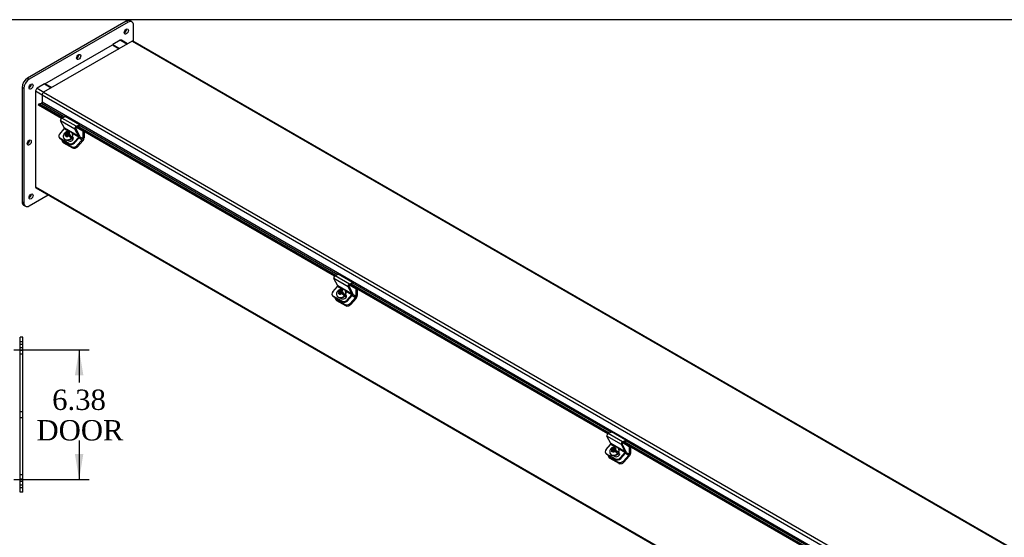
# Model space of a CAD drawing. Header units: inches. Extents: x 1 to 240, y -1 to 159.
# Tile 13 of 14: x 148 to 196, y 134 to 159. Entities that reach past the tile are written whole.
import ezdxf
from ezdxf.enums import TextEntityAlignment as Align
from ezdxf.lldxf.tags import DXFTag

# ---------------------------------------------------------------- set-up
doc = ezdxf.new("R2010")
doc.units = ezdxf.units.IN
doc.header["$MEASUREMENT"] = 0
for name, color, linetype in [('COM40176', 7, 'Continuous'), ('COM52631', 7, 'Continuous'), ('COM70666-2', 7, 'Continuous'), ('COM70693-12', 7, 'Continuous'), ('COM70694-12', 7, 'Continuous'), ('COM70695-2', 7, 'Continuous'), ('Default', 7, 'Continuous'), ('GSK10437', 7, 'Continuous'), ('SCS19420', 7, 'Continuous')]:
    doc.layers.add(name, color=color, linetype=linetype)
doc.styles.add('SEACAD_Times_New_Roman', font='times.ttf')
tags = doc.linetypes.add('HIDDEN2', pattern=[0.1875, 0.125, -0.0625]).pattern_tags.tags
tags[6:7] = [DXFTag(74, 4), DXFTag(75, 0), DXFTag(340, '0'), DXFTag(46, 0.0), DXFTag(50, 0.0), DXFTag(44, 0.0), DXFTag(45, 0.0)]
tags[4:5] = [DXFTag(74, 4), DXFTag(75, 0), DXFTag(340, '0'), DXFTag(46, 0.0), DXFTag(50, 0.0), DXFTag(44, 0.0), DXFTag(45, 0.0)]
doc.dimstyles.new('HAMMOND_(STH_-_240x160)', dxfattribs={"dimtxt": 1, "dimasz": 1.25, "dimexe": 0.5, "dimexo": 0.5, "dimgap": 0.25, "dimtad": 0, "dimtih": 1, "dimtoh": 1, "dimzin": 0, "dimdsep": 46, "dimtxsty": 'SEACAD_Times_New_Roman', "dimblk1": '_SE_FILLED', "dimblk2": '_SE_FILLED', "dimsah": 1, "dimcen": 0.5, "dimadec": 0, "dimazin": 0, "dimtfac": 0.8, "dimtofl": 0, "dimtmove": 0, "dimatfit": 3, "dimfxl": 1, "dimtolj": 1, "dimtzin": 0, "dimarcsym": 0})

# ---------------------------------------------------------------- blocks, each defined once
blk = doc.blocks.new('SE2')
at = {"layer": 'GSK10437', "color": 7, "linetype": 'Continuous'}
for p, q in [((147.965, 143.219), (147.965, 143.594)), ((148.09, 143.594), (147.965, 143.594)), ((148.09, 143.219), (148.09, 143.594)), ((147.965, 136.344), (147.965, 143.219)), ((148.09, 136.344), (148.09, 143.219)), ((147.965, 135.969), (147.965, 136.344)), ((148.09, 135.969), (148.09, 136.344)), ((148.09, 135.969), (147.965, 135.969))]:
    blk.add_line(p, q, dxfattribs=at)
at = {"layer": 'GSK10437', "color": 7, "linetype": 'HIDDEN2'}
for p, q in [((148.09, 143.359), (147.965, 143.359)), ((148.09, 143.234), (147.965, 143.234)), ((147.965, 143.078), (148.09, 143.078)), ((147.965, 142.953), (148.09, 142.953)), ((148.09, 142.751), (147.965, 142.751)), ((148.09, 139.922), (147.965, 139.922)), ((147.965, 139.641), (148.09, 139.641)), ((148.09, 136.812), (147.965, 136.812)), ((148.09, 136.609), (147.965, 136.609)), ((148.09, 136.484), (147.965, 136.484)), ((147.965, 136.328), (148.09, 136.328)), ((147.965, 136.203), (148.09, 136.203))]:
    blk.add_line(p, q, dxfattribs=at)
blk = doc.blocks.new('SE5')
at = {"layer": 'COM40176', "color": 7, "linetype": 'Continuous'}
for p, q in [((150.144, 153.869), (149.952, 154.233)), ((150.66, 153.824), (149.952, 154.233)), ((150.013, 154.367), (150.172, 154.443)), ((150.72, 153.959), (150.013, 154.367)), ((150.879, 154.035), (150.172, 154.443)), ((150.72, 153.959), (150.879, 154.035)), ((150.876, 153.986), (150.879, 154.035)), ((149.909, 153.581), (150.134, 153.832)), ((150.352, 153.706), (150.134, 153.832)), ((150.851, 153.461), (150.144, 153.869)), ((150.841, 153.424), (150.532, 153.602)), ((150.851, 153.461), (150.66, 153.824)), ((150.887, 153.502), (150.696, 153.865)), ((150.716, 153.911), (150.876, 153.986)), ((149.875, 153.417), (149.892, 153.385)), ((150.363, 153.115), (149.921, 153.37)), ((149.921, 153.37), (149.938, 153.338)), ((150.38, 153.083), (149.938, 153.338)), ((150.29, 153.276), (150.356, 153.238)), ((150.38, 153.083), (150.363, 153.115)), ((150.553, 153.407), (150.53, 153.42)), ((150.553, 153.407), (150.538, 153.435)), ((150.616, 153.173), (150.841, 153.424)), ((150.616, 153.173), (150.633, 153.141)), ((150.633, 153.141), (150.858, 153.392)), ((163.579, 146.113), (163.387, 146.476)), ((164.095, 146.068), (163.387, 146.476)), ((163.448, 146.61), (163.607, 146.686)), ((164.155, 146.202), (163.448, 146.61)), ((164.314, 146.278), (163.607, 146.686)), ((164.155, 146.202), (164.314, 146.278)), ((164.311, 146.23), (164.314, 146.278)), ((163.344, 145.825), (163.569, 146.076)), ((163.787, 145.949), (163.569, 146.076)), ((164.286, 145.705), (163.579, 146.113)), ((164.276, 145.667), (163.967, 145.846)), ((164.286, 145.705), (164.095, 146.068)), ((164.322, 145.745), (164.131, 146.108)), ((164.151, 146.154), (164.311, 146.23)), ((163.31, 145.66), (163.328, 145.628)), ((163.798, 145.359), (163.356, 145.613)), ((163.356, 145.613), (163.373, 145.581)), ((163.815, 145.326), (163.373, 145.581)), ((163.725, 145.519), (163.791, 145.481)), ((163.815, 145.326), (163.798, 145.359)), ((163.988, 145.65), (163.965, 145.663)), ((163.988, 145.65), (163.973, 145.678)), ((164.051, 145.416), (164.276, 145.667)), ((164.051, 145.416), (164.068, 145.384)), ((164.068, 145.384), (164.293, 145.635)), ((177.014, 138.356), (176.823, 138.719)), ((177.53, 138.311), (176.823, 138.719)), ((176.883, 138.854), (177.042, 138.93)), ((177.59, 138.446), (176.883, 138.854)), ((177.749, 138.521), (177.042, 138.93)), ((177.59, 138.446), (177.749, 138.521)), ((177.746, 138.473), (177.749, 138.521)), ((176.779, 138.068), (177.004, 138.319)), ((177.222, 138.193), (177.004, 138.319)), ((177.721, 137.948), (177.014, 138.356)), ((177.711, 137.911), (177.402, 138.089)), ((177.721, 137.948), (177.53, 138.311)), ((177.757, 137.989), (177.566, 138.352)), ((177.587, 138.397), (177.746, 138.473)), ((176.746, 137.904), (176.763, 137.871)), ((177.233, 137.602), (176.791, 137.857)), ((176.791, 137.857), (176.808, 137.824)), ((177.25, 137.57), (176.808, 137.824)), ((177.16, 137.763), (177.226, 137.725)), ((177.25, 137.57), (177.233, 137.602)), ((177.423, 137.893), (177.4, 137.906)), ((177.423, 137.893), (177.408, 137.921)), ((177.486, 137.66), (177.711, 137.911)), ((177.486, 137.66), (177.503, 137.627)), ((177.503, 137.627), (177.728, 137.878))]:
    blk.add_line(p, q, dxfattribs=at)
for centre, major_axis, ratio, start_param, end_param in [((150.008, 154.294), (-0.043, -0.0745), 0.57735, 3.839724, 5.934119), ((150.042, 153.505), (0.166, 0.088), 0.767256, 2.021311, 3.592107), ((150.125, 153.849), (-0.0145, -0.0251), 0.57735, 1.22173, 2.792527), ((150.715, 153.886), (-0.043, -0.0745), 0.57735, 3.839724, 5.934119), ((150.715, 153.886), (-0.0145, -0.0251), 0.57735, 3.839724, 5.934119), ((150.059, 153.472), (0.166, 0.088), 0.767256, 3.141593, 3.592107), ((150.446, 153.338), (-0.124, -0.065), 0.767256, 0.450514, 3.559742), ((150.483, 153.25), (-0.166, -0.088), 0.767256, 0.450514, 2.021311), ((150.5, 153.217), (0.166, 0.088), 0.767256, 3.592107, 5.162903), ((150.463, 153.306), (-0.124, -0.065), 0.767256, 3.31199, 3.592107), ((150.832, 153.44), (-0.0145, -0.0251), 0.57735, 1.22173, 2.792527), ((150.832, 153.44), (-0.043, -0.0745), 0.57735, 1.22173, 2.792527), ((163.443, 146.537), (-0.043, -0.0745), 0.57735, 3.839724, 5.934119), ((163.477, 145.748), (0.166, 0.088), 0.767256, 2.021311, 3.592107), ((163.56, 146.092), (-0.0145, -0.0251), 0.57735, 1.22173, 2.792527), ((164.15, 146.129), (-0.043, -0.0745), 0.57735, 3.839724, 5.934119), ((164.15, 146.129), (-0.0145, -0.0251), 0.57735, 3.839724, 5.934119), ((163.494, 145.715), (0.166, 0.088), 0.767256, 3.141593, 3.592107), ((163.881, 145.582), (-0.124, -0.065), 0.767256, 0.450514, 3.559742), ((163.918, 145.493), (-0.166, -0.088), 0.767256, 0.450514, 2.021311), ((163.935, 145.461), (0.166, 0.088), 0.767256, 3.592107, 5.162903), ((163.898, 145.549), (-0.124, -0.065), 0.767256, 3.311979, 3.592107), ((164.267, 145.684), (-0.0145, -0.0251), 0.57735, 1.22173, 2.792527), ((164.267, 145.684), (-0.043, -0.0745), 0.57735, 1.22173, 2.792527), ((176.878, 138.781), (-0.043, -0.0745), 0.57735, 3.839724, 5.934119), ((176.912, 137.991), (0.166, 0.088), 0.767256, 2.021311, 3.592107), ((176.995, 138.335), (-0.0145, -0.0251), 0.57735, 1.22173, 2.792527), ((177.585, 138.372), (-0.043, -0.0745), 0.57735, 3.839724, 5.934119), ((177.585, 138.372), (-0.0145, -0.0251), 0.57735, 3.839724, 5.934119), ((176.929, 137.959), (0.166, 0.088), 0.767256, 3.141593, 3.592107), ((177.316, 137.825), (-0.124, -0.065), 0.767256, 0.450514, 3.559742), ((177.353, 137.736), (-0.166, -0.088), 0.767256, 0.450514, 2.021311), ((177.37, 137.704), (0.166, 0.088), 0.767256, 3.592107, 5.162903), ((177.333, 137.793), (-0.124, -0.065), 0.767256, 3.311974, 3.592107), ((177.702, 137.927), (-0.0145, -0.0251), 0.57735, 1.22173, 2.792527), ((177.702, 137.927), (-0.043, -0.0745), 0.57735, 1.22173, 2.792527)]:
    blk.add_ellipse(centre, major_axis=major_axis, ratio=ratio, start_param=start_param, end_param=end_param, dxfattribs=at)
at = {"layer": 'COM52631', "color": 7, "linetype": 'Continuous'}
for p, q in [((150.726, 153.915), (151.039, 153.734)), ((151.05, 153.74), (151.039, 153.734)), ((151.039, 153.734), (151.039, 153.349)), ((151.107, 153.707), (151.107, 153.388)), ((150.017, 153.254), (150.046, 153.2)), ((150.063, 153.207), (150.504, 152.952)), ((150.063, 153.207), (150.092, 153.153)), ((150.092, 153.153), (150.533, 152.898)), ((150.758, 153.01), (151.02, 153.302)), ((150.786, 152.956), (151.048, 153.248)), ((150.86, 153.394), (151.02, 153.302)), ((151.039, 153.349), (150.886, 153.438)), ((150.504, 152.952), (150.533, 152.898)), ((150.758, 153.01), (150.786, 152.956)), ((164.161, 146.158), (164.474, 145.977)), ((164.485, 145.983), (164.474, 145.977)), ((164.474, 145.977), (164.474, 145.592)), ((164.542, 145.95), (164.542, 145.631)), ((163.452, 145.497), (163.481, 145.443)), ((163.498, 145.45), (163.94, 145.195)), ((163.498, 145.45), (163.527, 145.396)), ((163.527, 145.396), (163.968, 145.141)), ((164.193, 145.253), (164.455, 145.545)), ((164.221, 145.199), (164.483, 145.491)), ((164.295, 145.637), (164.455, 145.545)), ((164.474, 145.592), (164.321, 145.681)), ((163.94, 145.195), (163.968, 145.141)), ((164.193, 145.253), (164.221, 145.199)), ((177.596, 138.402), (177.909, 138.22)), ((177.92, 138.226), (177.909, 138.22)), ((177.909, 138.22), (177.909, 137.835)), ((177.977, 138.193), (177.977, 137.874)), ((176.887, 137.74), (176.916, 137.686)), ((176.933, 137.693), (177.375, 137.439)), ((176.933, 137.693), (176.962, 137.64)), ((176.962, 137.64), (177.403, 137.385)), ((177.628, 137.496), (177.89, 137.789)), ((177.656, 137.442), (177.918, 137.735)), ((177.73, 137.881), (177.89, 137.789)), ((177.909, 137.835), (177.756, 137.924)), ((177.375, 137.439), (177.403, 137.385)), ((177.628, 137.496), (177.656, 137.442))]:
    blk.add_line(p, q, dxfattribs=at)
for centre, major_axis, ratio, start_param, end_param in [((150.184, 153.341), (0.166, 0.088), 0.767256, 2.813297, 3.592107), ((150.212, 153.287), (0.166, 0.088), 0.767256, 3.141593, 3.592107), ((151.005, 153.329), (-0.024, -0.0416), 0.57735, 1.22173, 2.356194), ((151.005, 153.329), (-0.071, -0.124), 0.57735, 1.22173, 2.356194), ((150.625, 153.087), (-0.166, -0.088), 0.767256, 0.450514, 2.021311), ((150.653, 153.033), (-0.166, -0.088), 0.767256, 0.450514, 2.021311), ((163.619, 145.585), (0.166, 0.088), 0.767256, 2.813297, 3.592107), ((163.647, 145.531), (0.166, 0.088), 0.767256, 3.141593, 3.592107), ((164.44, 145.572), (-0.024, -0.0416), 0.57735, 1.22173, 2.356194), ((164.44, 145.572), (-0.071, -0.124), 0.57735, 1.22173, 2.356194), ((164.06, 145.33), (-0.166, -0.088), 0.767256, 0.450514, 2.021311), ((164.088, 145.276), (-0.166, -0.088), 0.767256, 0.450514, 2.021311), ((177.054, 137.828), (0.166, 0.088), 0.767256, 2.813297, 3.592107), ((177.082, 137.774), (0.166, 0.088), 0.767256, 3.141593, 3.592107), ((177.875, 137.816), (-0.024, -0.0416), 0.57735, 1.22173, 2.356194), ((177.875, 137.816), (-0.072, -0.124), 0.57735, 1.22173, 2.356194), ((177.495, 137.573), (-0.166, -0.088), 0.767256, 0.450514, 2.021311), ((177.523, 137.519), (-0.166, -0.088), 0.767256, 0.450514, 2.021311)]:
    blk.add_ellipse(centre, major_axis=major_axis, ratio=ratio, start_param=start_param, end_param=end_param, dxfattribs=at)
at = {"layer": 'COM70666-2', "color": 7, "linetype": 'Continuous'}
for p, q in [((153.184, 159.131), (148.322, 156.324)), ((153.272, 159.08), (148.411, 156.273)), ((153.272, 159.08), (153.184, 159.131)), ((153.46, 159.099), (153.371, 159.15)), ((153.537, 158.147), (153.537, 158.927)), ((148.322, 156.324), (148.411, 156.273)), ((148.057, 155.865), (148.057, 150.252)), ((148.146, 155.814), (148.057, 155.865)), ((148.146, 155.814), (148.146, 150.201)), ((148.057, 150.252), (148.146, 150.201)), ((148.411, 150.048), (149.339, 150.584)), ((148.135, 150.08), (148.223, 150.029))]:
    blk.add_line(p, q, dxfattribs=at)
for centre, major_axis, start_param, end_param in [((153.184, 158.825), (-0.188, -0.325), 3.141593, 3.926991), ((153.272, 158.774), (-0.187, -0.325), 2.356194, 3.926991), ((153.095, 158.672), (0.07, 0.122), 3.821986, 5.602792), ((150.753, 157.422), (0.07, 0.122), 3.821986, 5.602792), ((148.322, 156.018), (-0.188, -0.325), 3.926991, 5.497787), ((148.411, 155.967), (0.188, 0.325), 0.785398, 2.356194), ((148.411, 155.967), (0.07, 0.122), 3.821986, 5.602792), ((148.322, 153.212), (0.07, 0.122), 3.821986, 5.602792), ((148.411, 150.558), (0.07, 0.122), 3.821986, 5.602792), ((148.322, 150.405), (0.187, 0.325), 2.356194, 3.141593), ((148.411, 150.354), (0.187, 0.325), 2.356194, 3.926991)]:
    blk.add_ellipse(centre, major_axis=major_axis, ratio=0.57735, start_param=start_param, end_param=end_param, dxfattribs=at)
for centre in [(153.184, 158.621), (150.841, 157.371), (148.499, 155.916), (148.411, 153.161), (148.499, 150.507)]:
    blk.add_ellipse(centre, major_axis=(0.07, 0.122), ratio=0.57735, dxfattribs=at)
at = {"layer": 'COM70693-12', "color": 7, "linetype": 'Continuous'}
for p, q in [((152.886, 158.194), (152.521, 157.983)), ((152.521, 157.983), (152.852, 157.791)), ((152.521, 157.957), (152.521, 157.983)), ((152.886, 158.194), (153.218, 158.002)), ((153.25, 158.02), (152.94, 158.199)), ((149.162, 156.043), (148.796, 155.832)), ((149.162, 156.043), (149.494, 155.852)), ((148.72, 155.7), (148.72, 150.977)), ((148.72, 155.7), (149.041, 155.515)), ((148.796, 155.832), (149.128, 155.641)), ((148.72, 150.977), (232.822, 102.421)), ((148.742, 150.928), (232.822, 102.385))]:
    blk.add_line(p, q, dxfattribs=at)
for centre, major_axis, start_param, end_param in [((152.886, 158.105), (-0.054, -0.0935), 3.141593, 3.926991), ((148.796, 155.744), (0.054, 0.0935), 0.785398, 2.356194), ((148.796, 151.021), (0.054, 0.0935), 2.356194, 3.141593)]:
    blk.add_ellipse(centre, major_axis=major_axis, ratio=0.57735, start_param=start_param, end_param=end_param, dxfattribs=at)
at = {"layer": 'COM70694-12', "color": 7, "linetype": 'Continuous'}
for p, q in [((153.471, 158.148), (149.116, 155.634)), ((153.471, 158.148), (237.241, 109.784)), ((237.273, 109.802), (153.525, 158.154)), ((149.04, 155.502), (149.04, 155.143)), ((149.04, 155.502), (232.81, 107.137)), ((149.116, 155.634), (232.886, 107.27)), ((148.873, 154.996), (148.885, 155.06)), ((149.99, 154.351), (148.873, 154.996)), ((148.885, 155.06), (149.008, 155.096)), ((150.053, 154.386), (148.885, 155.06)), ((149.008, 155.096), (150.154, 154.434)), ((232.81, 106.778), (149.04, 155.143)), ((150.878, 154.017), (163.589, 146.678)), ((163.425, 146.595), (150.737, 153.92)), ((163.488, 146.63), (150.805, 153.952)), ((164.313, 146.26), (177.024, 138.921)), ((176.86, 138.838), (164.172, 146.164)), ((176.923, 138.873), (164.24, 146.196)), ((177.748, 138.503), (190.459, 131.164)), ((190.295, 131.081), (177.607, 138.407)), ((190.358, 131.116), (177.675, 138.439))]:
    blk.add_line(p, q, dxfattribs=at)
for centre, major_axis, start_param, end_param in [((153.471, 158.06), (-0.054, -0.0935), 3.141593, 3.926991), ((149.116, 155.546), (0.054, 0.0935), 0.785398, 2.356194), ((149.015, 155.128), (0.018, 0.0312), 3.682645, 5.497787)]:
    blk.add_ellipse(centre, major_axis=major_axis, ratio=0.57735, start_param=start_param, end_param=end_param, dxfattribs=at)
at = {"layer": 'COM70695-2', "color": 7, "linetype": 'Continuous'}
for p, q in [((149.184, 156.056), (152.499, 157.97)), ((152.499, 157.97), (152.83, 157.778)), ((149.516, 155.865), (149.184, 156.056)), ((149.184, 156.056), (149.184, 156.031))]:
    blk.add_line(p, q, dxfattribs=at)
at = {"layer": 'SCS19420', "color": 7, "linetype": 'Continuous'}
for p, q in [((150.127, 153.59), (150.123, 153.585)), ((150.269, 153.566), (150.161, 153.629)), ((150.168, 153.639), (150.284, 153.572)), ((150.181, 153.582), (150.22, 153.559)), ((150.222, 153.531), (150.186, 153.491)), ((150.22, 153.559), (150.239, 153.522)), ((150.222, 153.531), (150.22, 153.559)), ((150.241, 153.494), (150.222, 153.531)), ((150.265, 153.609), (150.226, 153.631)), ((150.234, 153.532), (150.249, 153.524)), ((150.269, 153.566), (150.237, 153.531)), ((150.237, 153.531), (150.273, 153.51)), ((150.239, 153.522), (150.241, 153.494)), ((150.273, 153.51), (150.241, 153.475)), ((150.261, 153.517), (150.283, 153.541)), ((150.265, 153.609), (150.298, 153.617)), ((150.284, 153.572), (150.265, 153.609)), ((150.281, 153.56), (150.269, 153.567)), ((150.283, 153.541), (150.269, 153.567)), ((150.305, 153.51), (150.271, 153.503)), ((150.276, 153.504), (150.273, 153.51)), ((150.305, 153.546), (150.281, 153.56)), ((150.283, 153.541), (150.318, 153.521)), ((150.318, 153.58), (150.284, 153.572)), ((150.333, 153.655), (150.298, 153.617)), ((150.298, 153.617), (150.318, 153.58)), ((150.337, 153.582), (150.305, 153.546)), ((150.318, 153.521), (150.305, 153.546)), ((150.305, 153.51), (150.344, 153.488)), ((150.318, 153.521), (150.35, 153.556)), ((150.363, 153.621), (150.32, 153.573)), ((150.34, 153.663), (150.333, 153.655)), ((150.349, 153.575), (150.337, 153.582)), ((150.35, 153.556), (150.337, 153.582)), ((150.363, 153.621), (150.34, 153.663)), ((150.34, 153.526), (150.357, 153.545)), ((150.366, 153.511), (150.34, 153.526)), ((150.353, 153.5), (150.34, 153.526)), ((150.348, 153.588), (150.382, 153.627)), ((150.348, 153.588), (150.35, 153.56)), ((150.388, 153.538), (150.35, 153.56)), ((150.35, 153.56), (150.369, 153.523)), ((150.35, 153.556), (150.352, 153.555)), ((150.354, 153.481), (150.375, 153.505)), ((150.372, 153.615), (150.363, 153.621)), ((150.375, 153.505), (150.366, 153.511)), ((150.369, 153.523), (150.485, 153.457)), ((150.486, 153.441), (150.375, 153.505)), ((150.382, 153.627), (150.39, 153.635)), ((150.541, 153.585), (150.532, 153.602)), ((150.107, 153.379), (150.116, 153.362)), ((150.186, 153.491), (150.18, 153.484)), ((150.245, 153.49), (150.22, 153.462)), ((150.229, 153.456), (150.235, 153.462)), ((150.235, 153.462), (150.271, 153.503)), ((150.241, 153.475), (150.244, 153.473)), ((150.353, 153.5), (150.365, 153.494)), ((150.427, 153.421), (150.454, 153.405)), ((150.562, 153.303), (150.514, 153.394)), ((163.562, 145.833), (163.558, 145.828)), ((163.704, 145.81), (163.596, 145.872)), ((163.603, 145.883), (163.719, 145.816)), ((163.616, 145.825), (163.655, 145.802)), ((163.657, 145.774), (163.621, 145.734)), ((163.655, 145.802), (163.674, 145.766)), ((163.657, 145.774), (163.655, 145.802)), ((163.676, 145.738), (163.657, 145.774)), ((163.7, 145.853), (163.661, 145.875)), ((163.669, 145.776), (163.684, 145.767)), ((163.704, 145.81), (163.672, 145.774)), ((163.672, 145.774), (163.708, 145.754)), ((163.674, 145.766), (163.676, 145.738)), ((163.696, 145.76), (163.718, 145.784)), ((163.7, 145.853), (163.733, 145.86)), ((163.719, 145.816), (163.7, 145.853)), ((163.716, 145.803), (163.704, 145.81)), ((163.718, 145.784), (163.704, 145.81)), ((163.74, 145.79), (163.716, 145.803)), ((163.718, 145.784), (163.753, 145.764)), ((163.753, 145.823), (163.719, 145.816)), ((163.768, 145.898), (163.733, 145.86)), ((163.733, 145.86), (163.753, 145.823)), ((163.772, 145.825), (163.74, 145.79)), ((163.753, 145.764), (163.74, 145.79)), ((163.753, 145.764), (163.785, 145.8)), ((163.798, 145.864), (163.755, 145.817)), ((163.775, 145.906), (163.768, 145.898)), ((163.784, 145.818), (163.772, 145.825)), ((163.785, 145.8), (163.772, 145.825)), ((163.798, 145.864), (163.775, 145.906)), ((163.775, 145.769), (163.792, 145.789)), ((163.801, 145.754), (163.775, 145.769)), ((163.788, 145.744), (163.775, 145.769)), ((163.783, 145.832), (163.817, 145.87)), ((163.783, 145.832), (163.785, 145.804)), ((163.823, 145.781), (163.785, 145.804)), ((163.785, 145.804), (163.804, 145.767)), ((163.785, 145.8), (163.787, 145.798)), ((163.807, 145.859), (163.798, 145.864)), ((163.804, 145.767), (163.92, 145.7)), ((163.817, 145.87), (163.825, 145.878)), ((163.976, 145.829), (163.967, 145.846)), ((163.542, 145.622), (163.551, 145.605)), ((163.621, 145.734), (163.615, 145.728)), ((163.68, 145.733), (163.655, 145.705)), ((163.664, 145.699), (163.67, 145.706)), ((163.67, 145.706), (163.706, 145.746)), ((163.708, 145.754), (163.676, 145.718)), ((163.676, 145.718), (163.679, 145.716)), ((163.74, 145.754), (163.706, 145.746)), ((163.711, 145.747), (163.708, 145.754)), ((163.74, 145.754), (163.779, 145.731)), ((163.788, 145.744), (163.8, 145.737)), ((163.789, 145.725), (163.81, 145.748)), ((163.81, 145.749), (163.801, 145.754)), ((163.921, 145.685), (163.81, 145.748)), ((163.862, 145.664), (163.889, 145.649)), ((163.997, 145.546), (163.949, 145.638)), ((176.997, 138.076), (176.993, 138.071)), ((177.139, 138.053), (177.031, 138.115)), ((177.038, 138.126), (177.154, 138.059)), ((177.051, 138.068), (177.09, 138.046)), ((177.092, 138.018), (177.056, 137.977)), ((177.09, 138.046), (177.109, 138.009)), ((177.092, 138.018), (177.09, 138.046)), ((177.111, 137.981), (177.092, 138.018)), ((177.135, 138.096), (177.096, 138.118)), ((177.104, 138.019), (177.119, 138.01)), ((177.139, 138.053), (177.107, 138.017)), ((177.107, 138.017), (177.143, 137.997)), ((177.109, 138.009), (177.111, 137.981)), ((177.131, 138.004), (177.153, 138.028)), ((177.135, 138.096), (177.168, 138.104)), ((177.154, 138.059), (177.135, 138.096)), ((177.151, 138.046), (177.139, 138.053)), ((177.153, 138.028), (177.139, 138.053)), ((177.175, 138.033), (177.151, 138.046)), ((177.153, 138.028), (177.188, 138.007)), ((177.188, 138.067), (177.154, 138.059)), ((177.203, 138.142), (177.168, 138.104)), ((177.168, 138.104), (177.188, 138.067)), ((177.207, 138.069), (177.175, 138.033)), ((177.188, 138.007), (177.175, 138.033)), ((177.188, 138.007), (177.22, 138.043)), ((177.233, 138.107), (177.19, 138.06)), ((177.21, 138.15), (177.203, 138.142)), ((177.219, 138.062), (177.207, 138.069)), ((177.22, 138.043), (177.207, 138.069)), ((177.233, 138.107), (177.21, 138.15)), ((177.21, 138.012), (177.228, 138.032)), ((177.236, 137.997), (177.21, 138.012)), ((177.223, 137.987), (177.21, 138.012)), ((177.218, 138.075), (177.252, 138.113)), ((177.218, 138.075), (177.22, 138.047)), ((177.258, 138.025), (177.22, 138.047)), ((177.22, 138.047), (177.239, 138.01)), ((177.22, 138.043), (177.222, 138.042)), ((177.242, 138.102), (177.233, 138.107)), ((177.239, 138.01), (177.355, 137.943)), ((177.252, 138.113), (177.26, 138.121)), ((177.411, 138.072), (177.402, 138.089)), ((176.977, 137.865), (176.986, 137.848)), ((177.056, 137.977), (177.05, 137.971)), ((177.115, 137.976), (177.09, 137.948)), ((177.1, 137.942), (177.105, 137.949)), ((177.105, 137.949), (177.141, 137.989)), ((177.143, 137.997), (177.111, 137.961)), ((177.111, 137.961), (177.114, 137.959)), ((177.175, 137.997), (177.141, 137.989)), ((177.146, 137.99), (177.143, 137.997)), ((177.175, 137.997), (177.214, 137.974)), ((177.223, 137.987), (177.235, 137.98)), ((177.224, 137.968), (177.245, 137.992)), ((177.245, 137.992), (177.236, 137.997)), ((177.356, 137.928), (177.245, 137.992)), ((177.297, 137.908), (177.324, 137.892)), ((177.432, 137.79), (177.384, 137.881))]:
    blk.add_line(p, q, dxfattribs=at)
for centre, radius, start, end in [((150.142, 153.651), 0.0285, 310.418, 336.5344), ((148.688, 150.743), 3.355, 59.512, 60.488), ((150.183, 153.197), 0.398, 40.729, 59.033), ((147.815, 149.332), 4.779, 59.6574, 60.3426), ((150.137, 153.145), 0.4, 40.7728, 58.9334), ((150.447, 153.412), 0.00918, 218.3341, 313.8493), ((150.475, 153.448), 0.0128, 326.4779, 39.7953), ((163.577, 145.894), 0.0285, 310.418, 336.5344), ((162.123, 142.987), 3.355, 59.512, 60.488), ((163.618, 145.44), 0.398, 40.729, 59.033), ((161.25, 141.575), 4.779, 59.6574, 60.3426), ((163.572, 145.389), 0.4, 40.7728, 58.9334), ((163.882, 145.655), 0.00918, 218.3341, 313.8493), ((163.91, 145.692), 0.0128, 326.4779, 39.7953), ((177.012, 138.137), 0.0285, 310.418, 336.5344), ((175.558, 135.23), 3.355, 59.512, 60.488), ((177.053, 137.684), 0.398, 40.729, 59.033), ((174.685, 133.818), 4.779, 59.6574, 60.3426), ((177.008, 137.632), 0.4, 40.7728, 58.9334), ((177.317, 137.899), 0.00918, 218.3341, 313.8493), ((177.345, 137.935), 0.0128, 326.4779, 39.7953)]:
    blk.add_arc(centre, radius, start, end, dxfattribs=at)
for centre, major_axis, ratio, start_param, end_param in [((150.32, 153.491), (-0.212, -0.112), 0.767256, 0, 3.148108), ((150.329, 153.474), (0.212, 0.112), 0.767256, 3.141593, 6.283185), ((150.306, 153.516), (-0.205, -0.108), 0.767256, 5.048311, 5.264962), ((150.284, 153.559), (0.106, 0.056), 0.767256, 2.304752, 3.296138), ((150.284, 153.559), (0.106, 0.056), 0.767256, 0.746483, 1.712767), ((150.246, 153.529), (0.005, 0.00866), 0.57735, 2.792527, 4.363323), ((150.278, 153.565), (-0.005, -0.00866), 0.57735, 1.264164, 2.792527), ((150.295, 153.555), (0.0175, 0.0303), 0.57735, 5.644368, 5.934119), ((150.363, 153.516), (0.005, 0.00866), 0.57735, 4.405756, 5.934119), ((150.284, 153.559), (-0.106, -0.056), 0.767256, 2.329855, 3.296138), ((150.32, 153.491), (-0.212, -0.112), 0.767256, 6.267931, 6.283185), ((150.284, 153.559), (-0.106, -0.056), 0.767256, 0.746483, 1.737869), ((150.263, 153.519), (-0.0175, -0.0303), 0.57735, 5.934119, 6.223871), ((150.306, 153.516), (0.205, 0.108), 0.767256, 5.060845, 5.277495), ((163.755, 145.734), (-0.212, -0.112), 0.767256, 0, 3.148108), ((163.764, 145.717), (0.212, 0.112), 0.767256, 3.141593, 6.283185), ((163.741, 145.759), (-0.205, -0.108), 0.767256, 5.048311, 5.264962), ((163.719, 145.802), (0.106, 0.056), 0.767256, 2.304752, 3.296138), ((163.719, 145.802), (0.106, 0.056), 0.767256, 0.746483, 1.712767), ((163.681, 145.773), (0.005, 0.00866), 0.57735, 2.792527, 4.363323), ((163.713, 145.809), (-0.005, -0.00866), 0.57735, 1.264164, 2.792527), ((163.73, 145.798), (0.0175, 0.0303), 0.57735, 5.644368, 5.934119), ((163.798, 145.76), (0.005, 0.00866), 0.57735, 4.405756, 5.934119), ((163.719, 145.802), (-0.106, -0.056), 0.767256, 2.329855, 3.296138), ((163.755, 145.734), (-0.212, -0.112), 0.767256, 6.267931, 6.283185), ((163.719, 145.802), (-0.106, -0.056), 0.767256, 0.746483, 1.737869), ((163.698, 145.763), (-0.0175, -0.0303), 0.57735, 5.934119, 6.223871), ((163.741, 145.759), (0.205, 0.108), 0.767256, 5.060845, 5.277495), ((177.19, 137.977), (-0.212, -0.112), 0.767256, 0, 3.148108), ((177.199, 137.96), (0.212, 0.112), 0.767256, 3.141593, 6.283185), ((177.176, 138.003), (-0.205, -0.108), 0.767256, 5.048311, 5.264962), ((177.154, 138.045), (0.106, 0.056), 0.767256, 2.304752, 3.296138), ((177.154, 138.045), (0.106, 0.056), 0.767256, 0.746483, 1.712767), ((177.116, 138.016), (0.005, 0.00866), 0.57735, 2.792527, 4.363323), ((177.148, 138.052), (-0.005, -0.00866), 0.57735, 1.264164, 2.792527), ((177.165, 138.042), (0.0175, 0.0303), 0.57735, 5.644368, 5.934119), ((177.233, 138.003), (0.005, 0.00866), 0.57735, 4.405756, 5.934119), ((177.154, 138.045), (-0.106, -0.056), 0.767256, 2.329855, 3.296138), ((177.19, 137.977), (-0.212, -0.112), 0.767256, 6.267931, 6.283185), ((177.154, 138.045), (-0.106, -0.056), 0.767256, 0.746483, 1.737869), ((177.133, 138.006), (-0.0175, -0.0303), 0.57735, 5.934119, 6.223871), ((177.176, 138.003), (0.205, 0.108), 0.767256, 5.060845, 5.277495)]:
    blk.add_ellipse(centre, major_axis=major_axis, ratio=ratio, start_param=start_param, end_param=end_param, dxfattribs=at)
for points, knots in [([(150.123, 153.585), (150.116, 153.575), (150.095, 153.547), (150.082, 153.484), (150.086, 153.42), (150.103, 153.393), (150.109, 153.383)], [0, 0, 0, 0, 0.14733, 0.51434, 0.859487, 1, 1, 1, 1]), ([(150.123, 153.589), (150.124, 153.591), (150.124, 153.593), (150.126, 153.595), (150.127, 153.596), (150.132, 153.598), (150.136, 153.599), (150.146, 153.597), (150.152, 153.595), (150.166, 153.59), (150.173, 153.586), (150.181, 153.582)], [0, 0, 0, 0, 0.125, 0.125, 0.25, 0.25, 0.5, 0.5, 0.75, 0.75, 1, 1, 1, 1]), ([(150.529, 153.602), (150.524, 153.612), (150.511, 153.642), (150.462, 153.682), (150.392, 153.709), (150.311, 153.712), (150.228, 153.688), (150.187, 153.655), (150.164, 153.636)], [0, 0, 0, 0, 0.072364, 0.25028, 0.426088, 0.612391, 0.814656, 1, 1, 1, 1]), ([(150.226, 153.631), (150.218, 153.636), (150.211, 153.64), (150.198, 153.645), (150.191, 153.647), (150.184, 153.648), (150.181, 153.648), (150.177, 153.648), (150.176, 153.647), (150.171, 153.645), (150.169, 153.643), (150.168, 153.639)], [0, 0, 0, 0, 0.25, 0.25, 0.5, 0.5, 0.625, 0.625, 0.75, 0.75, 1, 1, 1, 1]), ([(150.249, 153.524), (150.248, 153.523), (150.247, 153.521), (150.246, 153.518), (150.245, 153.517), (150.245, 153.512), (150.245, 153.509), (150.245, 153.501), (150.245, 153.495), (150.245, 153.49)], [0, 0, 0, 0, 0.125, 0.125, 0.25, 0.25, 0.5, 0.5, 1, 1, 1, 1]), ([(150.32, 153.573), (150.313, 153.572), (150.307, 153.57), (150.297, 153.567), (150.293, 153.566), (150.288, 153.564), (150.287, 153.564), (150.284, 153.562), (150.282, 153.561), (150.281, 153.56)], [0, 0, 0, 0, 0.5, 0.5, 0.75, 0.75, 0.875, 0.875, 1, 1, 1, 1]), ([(150.366, 153.511), (150.367, 153.512), (150.368, 153.514), (150.369, 153.517), (150.369, 153.518), (150.369, 153.521), (150.369, 153.522), (150.369, 153.523)], [0, 0, 0, 0, 0.125, 0.125, 0.25, 0.25, 0.347947, 0.347947, 0.347947, 0.347947]), ([(163.558, 145.828), (163.551, 145.819), (163.53, 145.79), (163.517, 145.727), (163.521, 145.663), (163.538, 145.636), (163.544, 145.627)], [0, 0, 0, 0, 0.14733, 0.51434, 0.859487, 1, 1, 1, 1]), ([(163.558, 145.833), (163.559, 145.834), (163.559, 145.836), (163.561, 145.838), (163.562, 145.839), (163.567, 145.842), (163.571, 145.842), (163.581, 145.841), (163.587, 145.839), (163.601, 145.833), (163.608, 145.83), (163.616, 145.825)], [0, 0, 0, 0, 0.125, 0.125, 0.25, 0.25, 0.5, 0.5, 0.75, 0.75, 1, 1, 1, 1]), ([(163.964, 145.845), (163.959, 145.855), (163.946, 145.885), (163.897, 145.925), (163.827, 145.952), (163.746, 145.955), (163.663, 145.931), (163.622, 145.898), (163.6, 145.88)], [0, 0, 0, 0, 0.072364, 0.25028, 0.426088, 0.612391, 0.814656, 1, 1, 1, 1]), ([(163.661, 145.875), (163.653, 145.879), (163.646, 145.883), (163.633, 145.889), (163.626, 145.89), (163.619, 145.891), (163.617, 145.891), (163.612, 145.891), (163.611, 145.891), (163.606, 145.889), (163.604, 145.886), (163.603, 145.883)], [0, 0, 0, 0, 0.25, 0.25, 0.5, 0.5, 0.625, 0.625, 0.75, 0.75, 1, 1, 1, 1]), ([(163.684, 145.767), (163.683, 145.766), (163.682, 145.764), (163.681, 145.761), (163.681, 145.76), (163.68, 145.756), (163.68, 145.753), (163.68, 145.744), (163.68, 145.739), (163.68, 145.733)], [0, 0, 0, 0, 0.125, 0.125, 0.25, 0.25, 0.5, 0.5, 1, 1, 1, 1]), ([(163.755, 145.817), (163.748, 145.815), (163.742, 145.813), (163.732, 145.81), (163.728, 145.81), (163.723, 145.808), (163.722, 145.807), (163.719, 145.805), (163.717, 145.804), (163.716, 145.803)], [0, 0, 0, 0, 0.5, 0.5, 0.75, 0.75, 0.875, 0.875, 1, 1, 1, 1]), ([(163.801, 145.754), (163.802, 145.755), (163.803, 145.757), (163.804, 145.76), (163.804, 145.761), (163.804, 145.764), (163.804, 145.765), (163.804, 145.766)], [0, 0, 0, 0, 0.125, 0.125, 0.25, 0.25, 0.347947, 0.347947, 0.347947, 0.347947]), ([(176.993, 138.071), (176.986, 138.062), (176.965, 138.034), (176.952, 137.971), (176.956, 137.907), (176.973, 137.879), (176.979, 137.87)], [0, 0, 0, 0, 0.14733, 0.51434, 0.859487, 1, 1, 1, 1]), ([(176.993, 138.076), (176.994, 138.078), (176.994, 138.079), (176.996, 138.082), (176.997, 138.083), (177.002, 138.085), (177.006, 138.085), (177.016, 138.084), (177.022, 138.082), (177.036, 138.077), (177.043, 138.073), (177.051, 138.068)], [0, 0, 0, 0, 0.125, 0.125, 0.25, 0.25, 0.5, 0.5, 0.75, 0.75, 1, 1, 1, 1]), ([(177.399, 138.089), (177.394, 138.099), (177.381, 138.128), (177.332, 138.168), (177.262, 138.196), (177.181, 138.198), (177.098, 138.175), (177.057, 138.142), (177.035, 138.123)], [0, 0, 0, 0, 0.072364, 0.25028, 0.426088, 0.612391, 0.814656, 1, 1, 1, 1]), ([(177.096, 138.118), (177.088, 138.123), (177.081, 138.126), (177.068, 138.132), (177.061, 138.134), (177.054, 138.135), (177.052, 138.135), (177.047, 138.134), (177.046, 138.134), (177.041, 138.132), (177.039, 138.129), (177.038, 138.126)], [0, 0, 0, 0, 0.25, 0.25, 0.5, 0.5, 0.625, 0.625, 0.75, 0.75, 1, 1, 1, 1]), ([(177.119, 138.01), (177.118, 138.009), (177.117, 138.008), (177.116, 138.005), (177.116, 138.003), (177.115, 137.999), (177.115, 137.996), (177.115, 137.987), (177.115, 137.982), (177.115, 137.976)], [0, 0, 0, 0, 0.125, 0.125, 0.25, 0.25, 0.5, 0.5, 1, 1, 1, 1]), ([(177.19, 138.06), (177.183, 138.058), (177.177, 138.057), (177.167, 138.054), (177.163, 138.053), (177.158, 138.051), (177.157, 138.05), (177.154, 138.049), (177.152, 138.048), (177.151, 138.046)], [0, 0, 0, 0, 0.5, 0.5, 0.75, 0.75, 0.875, 0.875, 1, 1, 1, 1]), ([(177.236, 137.997), (177.237, 137.999), (177.238, 138), (177.239, 138.003), (177.239, 138.005), (177.239, 138.007), (177.239, 138.008), (177.239, 138.009)], [0, 0, 0, 0, 0.125, 0.125, 0.25, 0.25, 0.347947, 0.347947, 0.347947, 0.347947])]:
    blk.add_open_spline(points, degree=3, knots=knots, dxfattribs=at)
for points in [[(150.269, 153.567), (150.269, 153.567), (150.269, 153.566)], [(150.375, 153.505), (150.375, 153.505), (150.375, 153.505)], [(163.704, 145.81), (163.704, 145.81), (163.704, 145.81)], [(163.81, 145.748), (163.81, 145.749), (163.81, 145.749)], [(177.139, 138.053), (177.139, 138.053), (177.139, 138.053)], [(177.245, 137.992), (177.245, 137.992), (177.245, 137.992)]]:
    blk.add_open_spline(points, degree=2, dxfattribs=at)
blk = doc.blocks.new('DMBLK109')
at = {"layer": 'Default', "linetype": 'Continuous', "transparency": 16777216}
for points in [[(151.071, 141.718), (150.863, 142.968), (150.655, 141.718)], [(151.071, 137.843), (150.655, 137.843), (150.863, 136.593)]]:
    blk.add_hatch(color=7, dxfattribs=at).paths.add_polyline_path(points)
at = {"layer": 'Default', "color": 7, "linetype": 'Continuous', "transparency": 16777216}
for p, q in [((147.649, 142.968), (151.363, 142.968)), ((150.863, 142.968), (150.863, 141.361)), ((150.863, 138.511), (150.863, 136.593)), ((147.649, 136.593), (151.363, 136.593))]:
    blk.add_line(p, q, dxfattribs=at)
at = {"layer": 'Default', "color": 7, "linetype": 'Continuous', "transparency": 16777216, "style": 'SEACAD_Times_New_Roman'}
for s, p in [('6.38', (149.536, 141.011)), ('DOOR', (148.766, 139.511))]:
    blk.add_text(s, height=1, dxfattribs=at).set_placement(p, align=Align.TOP_LEFT)
blk = doc.blocks.new('_SE_FILLED')
at = {"color": 0}
blk.add_line((0, 0), (-1, 0), dxfattribs=at)
blk.add_solid([(0, 0), (-1, -0.1665), (-1, 0.1665), (0, 0)], dxfattribs=at)
blk = doc.blocks.new('BORDER')
at = {"layer": 'Default', "color": 7, "linetype": 'Continuous'}
blk.add_line((0, 27.86), (-41.86, 27.86), dxfattribs=at)

msp = doc.modelspace()

# ---------------------------------------------------------------- block references
at = {"layer": 'Default', "color": 7, "xscale": 5.7, "yscale": 5.7, "zscale": 5.7}
msp.add_blockref('BORDER', (239.562, 0.401), dxfattribs=at)
at = {"layer": 'Default'}
for name in ['SE5', 'SE2']:
    msp.add_blockref(name, (0, 0), dxfattribs=at)

# ---------------------------------------------------------------- dimensions: what is measured, and where the dimension line sits
at = {"layer": 'Default', "color": 7, "linetype": 'Continuous'}
dim = msp.add_linear_dim(base=(150.862999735, 142.967629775), p1=(147.148962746, 142.967629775), p2=(147.148962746, 136.592629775), angle=270, text='\\A1;<>\\PDOOR', dimstyle='HAMMOND_(STH_-_240x160)', dxfattribs=at)
dim.commit()
dim.dimension.update_dxf_attribs({"geometry": 'DMBLK109', "text_midpoint": (150.862999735, 140.510570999), "dimtype": 161})

doc.saveas('drawing.dxf')
